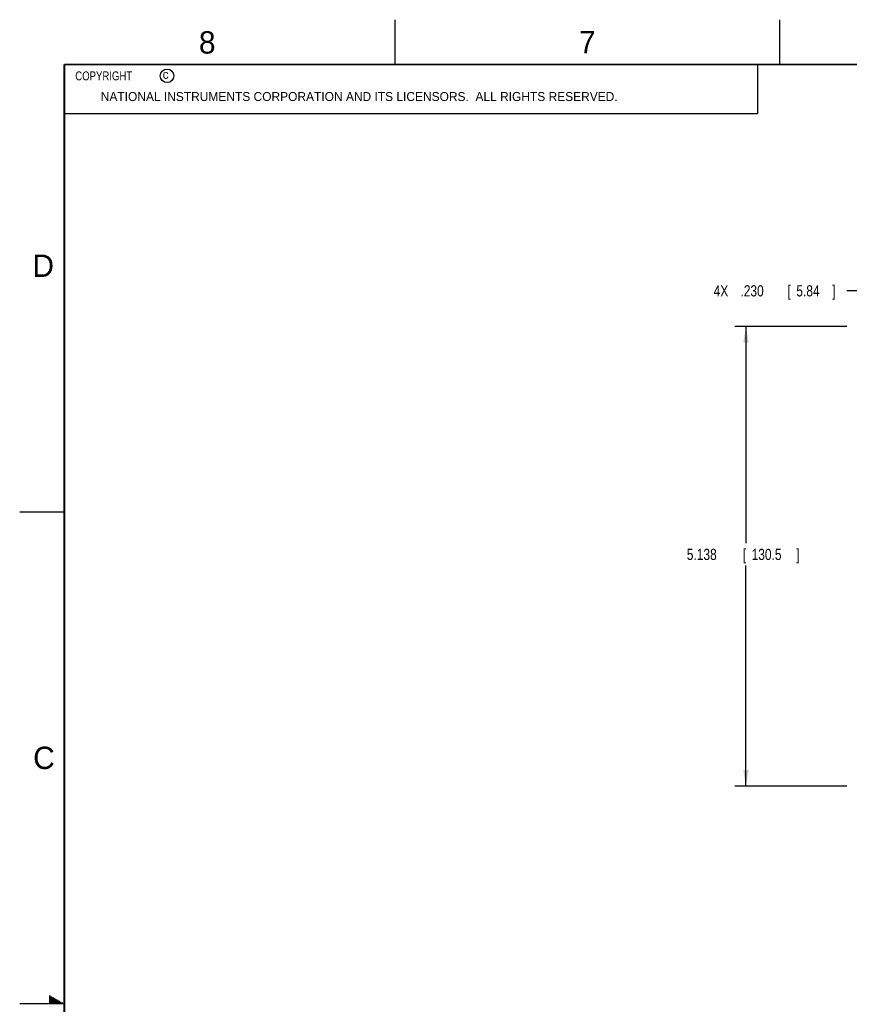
# Model space of a CAD drawing. Header units: inches. Extents: x 0 to 34, y 0 to 22.
# Tile 22 of 55: x 0 to 9.3, y 11 to 22. Entities that reach past the tile are written whole.
import ezdxf

# ---------------------------------------------------------------- set-up
doc = ezdxf.new("R2010")
doc.units = ezdxf.units.IN
doc.header["$LTSCALE"] = 1.87
doc.header["$MEASUREMENT"] = 0
doc.layers.get('0').update_dxf_attribs({"linetype": 'CONTINUOUS'})
doc.layers.add('DIMENSIONS', color=7, linetype='CONTINUOUS')
doc.styles.get("Standard").update_dxf_attribs({"font": 'txt', "width": 0.8})
doc.dimstyles.new('DIMSTYLE_1', dxfattribs={"dimtxt": 0.125, "dimasz": 0.18, "dimexe": 0.18, "dimexo": 0.0625, "dimgap": 0.09, "dimtad": 0, "dimtih": 1, "dimtoh": 1, "dimdec": 3, "dimzin": 4, "dimdsep": 46, "dimtxsty": 'STANDARD', "dimblk": '_FILLED', "dimblk1": '_FILLED', "dimblk2": '_FILLED', "dimcen": 0.09, "dimadec": 0, "dimazin": 0, "dimtp": 0.005, "dimtm": 0.005, "dimtfac": 1, "dimtdec": 3, "dimtofl": 0, "dimtmove": 0, "dimatfit": 3, "dimldrblk": '_FILLED', "dimfxl": 1, "dimtolj": 1, "dimtzin": 4, "dimarcsym": 0})

# ---------------------------------------------------------------- blocks, each defined once
blk = doc.blocks.new('_FILLED')
at = {"color": 0, "linetype": 'BYBLOCK'}
blk.add_solid([(0, 0), (-1, 0.174), (-1, -0.174)], dxfattribs=at)
blk = doc.blocks.new('*D0')
at = {"layer": 'DIMENSIONS', "color": 2, "linetype": 'CONTINUOUS'}
for p, q in [((9.251, 18.57), (7.998, 18.57)), ((8.123, 18.57), (8.123, 16.148)), ((8.123, 13.432), (8.123, 15.898)), ((9.251, 13.432), (7.998, 13.432))]:
    blk.add_line(p, q, dxfattribs=at)
at = {"layer": 'DIMENSIONS', "color": 2, "linetype": 'CONTINUOUS', "xscale": 0.18, "yscale": 0.18, "zscale": 0.18}
for p, rotation in [((8.123, 18.57), 90), ((8.123, 13.432), 270)]:
    blk.add_blockref('_FILLED', p, dxfattribs=dict(at, rotation=rotation))
at = {"layer": 'DIMENSIONS', "color": 2, "linetype": 'CONTINUOUS', "width": 0.8}
for s, p in [('5.138', (7.461, 15.961)), ('[', (8.086, 15.961)), ('130.5', (8.186, 15.961)), (']', (8.686, 15.961))]:
    blk.add_text(s, height=0.125, dxfattribs=at).set_placement(p)
blk = doc.blocks.new('*D5')
at = {"layer": 'DIMENSIONS', "color": 2, "linetype": 'CONTINUOUS'}
for p, q in [((9.606, 18.003), (9.606, 19.094)), ((9.836, 18.003), (9.836, 19.094)), ((9.606, 18.969), (9.249, 18.969)), ((9.836, 18.969), (10.196, 18.969))]:
    blk.add_line(p, q, dxfattribs=at)
at = {"layer": 'DIMENSIONS', "color": 2, "linetype": 'CONTINUOUS', "xscale": 0.18, "yscale": 0.18, "zscale": 0.18}
blk.add_blockref('_FILLED', (9.606, 18.969), dxfattribs=at)
at = {"layer": 'DIMENSIONS', "color": 2, "linetype": 'CONTINUOUS', "xscale": 0.18, "yscale": 0.18, "zscale": 0.18, "rotation": 180}
blk.add_blockref('_FILLED', (9.836, 18.969), dxfattribs=at)
at = {"layer": 'DIMENSIONS', "color": 2, "linetype": 'CONTINUOUS', "width": 0.8}
for s, p in [('[', (8.586, 18.907)), (']', (9.086, 18.907)), ('4X ', (7.761, 18.907)), ('.230', (8.061, 18.907)), ('5.84', (8.686, 18.907))]:
    blk.add_text(s, height=0.125, dxfattribs=at).set_placement(p)

msp = doc.modelspace()

# ---------------------------------------------------------------- linework, layer by layer
at = {"color": 2, "linetype": 'CONTINUOUS'}
for p, q in [((4.2, 21.5), (4.2, 22)), ((8.5, 21.5), (8.5, 22)), ((0.5, 21.5), (8.25, 21.5)), ((0.5, 21.5), (0.5, 20.9531)), ((8.25, 21.5), (8.25, 20.9531)), ((0.5, 20.9531), (8.25, 20.9531)), ((0, 16.5), (0.5, 16.5)), ((0.3303, 11.09), (0.3441, 11.09)), ((0.3303, 11.08), (0.3614, 11.08)), ((0.3303, 11.07), (0.3788, 11.07)), ((0.3303, 11.06), (0.3961, 11.06)), ((0.3303, 11.05), (0.4134, 11.05)), ((0.3303, 11.04), (0.4307, 11.04)), ((0.3303, 11.03), (0.448, 11.03)), ((0.3303, 11.02), (0.4654, 11.02)), ((0.3303, 11.01), (0.4827, 11.01)), ((0.5, 11), (0, 11))]:
    msp.add_line(p, q, dxfattribs=at)
at = {"color": 7, "linetype": 'CONTINUOUS', "const_width": 0.02}
for points in [[(0.5, 21.5), (0.5, 0.5)], [(33.5, 21.5), (0.5, 21.5)]]:
    msp.add_lwpolyline(points, dxfattribs=at)
at = {"color": 2, "linetype": 'CONTINUOUS'}
msp.add_circle((1.6484, 21.3727), 0.0754, dxfattribs=at)

# ---------------------------------------------------------------- texts
for s, height, p in [('8', 0.25, (2.0046, 21.6213)), ('7', 0.25, (6.2556, 21.6243)), ('c', 0.1, (1.599, 21.3388)), ('NATIONAL INSTRUMENTS CORPORATION AND ITS LICENSORS.  ALL RIGHTS RESERVED.', 0.1, (0.9071, 21.0911)), ('D', 0.25, (0.1424, 19.125)), ('C', 0.25, (0.1508, 13.6246))]:
    msp.add_text(s, height=height, dxfattribs=at).set_placement(p)
at = {"color": 2, "linetype": 'CONTINUOUS', "insert": (0.5625, 21.4219), "char_height": 0.1, "width": 1.28, "attachment_point": 1}
msp.add_mtext('  COPYRIGHT     ', dxfattribs=at)

# ---------------------------------------------------------------- dimensions: what is measured, and where the dimension line sits
at = {"layer": 'DIMENSIONS', "color": 2, "linetype": 'CONTINUOUS'}
dim = msp.add_linear_dim(base=(9.8361, 18.9693), p1=(9.6062, 18.0032), p2=(9.8361, 18.0032), text='4X <>', dimstyle='DIMSTYLE_1', dxfattribs=at)
dim.commit()
dim.dimension.update_dxf_attribs({"geometry": '*D5', "text_midpoint": (8.4738, 18.9693), "dimtype": 160})
dim = msp.add_linear_dim(base=(8.123, 13.4323), p1=(9.2509, 18.5702), p2=(9.2509, 13.4323), angle=270, dimstyle='DIMSTYLE_1', dxfattribs=at)
dim.commit()
dim.dimension.update_dxf_attribs({"geometry": '*D0', "text_midpoint": (8.123, 16.0231), "dimtype": 160})

doc.saveas('drawing.dxf')
